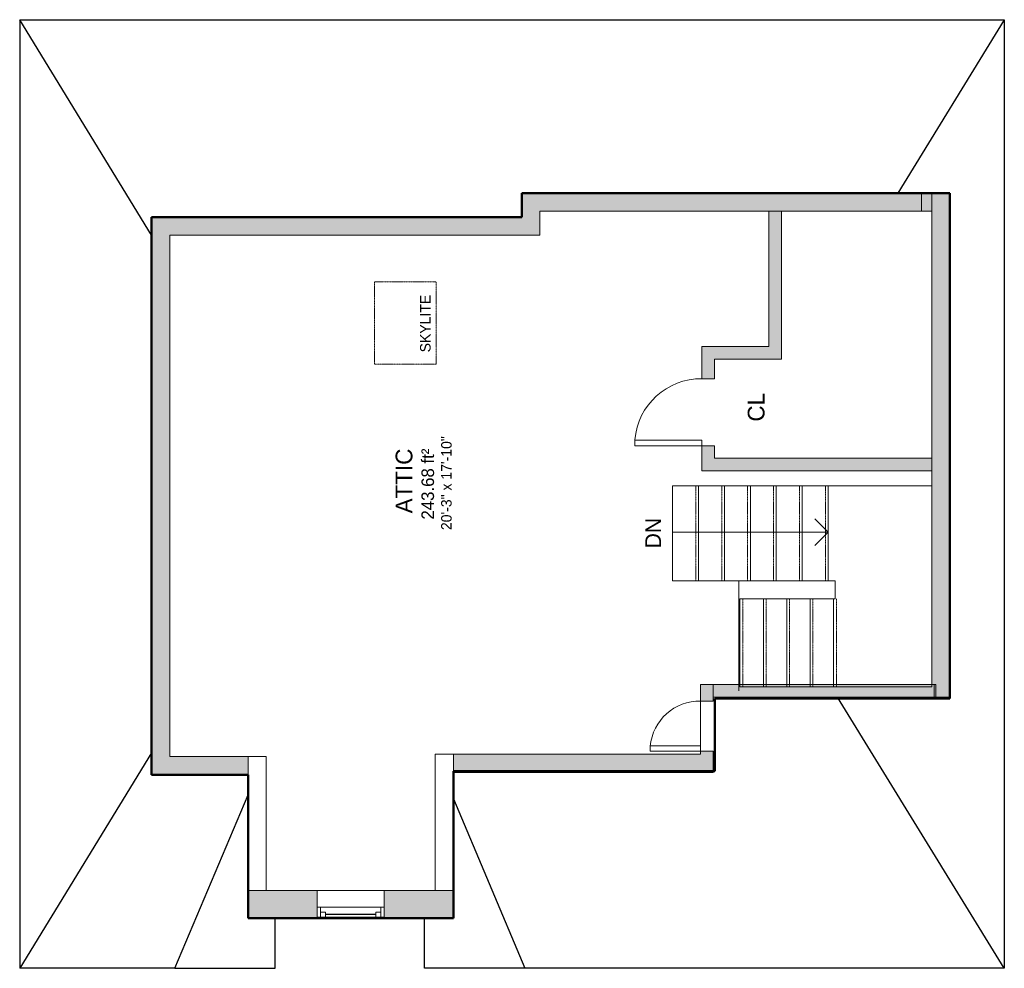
# Model space of a CAD drawing. Header units: inches. Extents: x -257 to 96, y -70 to 270.
import ezdxf

# ---------------------------------------------------------------- set-up
doc = ezdxf.new("R2010")
doc.units = ezdxf.units.IN
doc.header["$MEASUREMENT"] = 0
for name, pattern in [('Dash', [0.23622, 0.11811, -0.11811]), ('Hidden 1_16_', [0.09375, 0.0625, -0.03125]), ('Overhead', [0.15625, 0.09375, -0.0625])]:
    doc.linetypes.add(name, pattern=pattern)
for name, color, linetype, lineweight in [('A-AREA', 32, 'Continuous', 9), ('A-AREA-IDEN', 2, 'Continuous', 9), ('A-DETL', 90, 'Continuous', 9), ('A-DETL-GENF', 92, 'Continuous', 9), ('A-DETL-THIN', 151, 'Continuous', 9), ('A-DOOR', 31, 'Continuous', 9), ('A-FLOR', 192, 'Continuous', 9), ('A-GLAZ', 151, 'Continuous', 9), ('A-WALL', 90, 'Continuous', 9), ('A-WALL-PATT', 111, 'Continuous', 9), ('G-ANNO-TEXT', 231, 'Continuous', 9), ('S-STRS', 90, 'Continuous', 9), ('S-STRS-ANNO', 90, 'Continuous', 9), ('S-STRS-IDEN', 31, 'Continuous', 9)]:
    doc.layers.add(name, color=color, linetype=linetype, lineweight=lineweight)
doc.styles.add('Inter', font='txt', dxfattribs={"height": 5.625})
doc.styles.add('Inter_1', font='txt', dxfattribs={"height": 4.5})
doc.styles.add('Inter_2', font='txt', dxfattribs={"height": 3.75})
doc.styles.add('Inter_B', font='txt', dxfattribs={"height": 6})

# ---------------------------------------------------------------- blocks, each defined once
blk = doc.blocks.new('Planitar - Single Door_Flush Panel - 2_-0_ x 6_-8_-3090507-104 - Attic')
at = {"layer": 'A-DOOR', "lineweight": 18}
for p, q in [((9.99, -2.25), (9.99, -26.25)), ((12, -2.25), (9.99, -2.25)), ((12, -2.25), (12, -26.25)), ((12, -26.25), (9.99, -26.25))]:
    blk.add_line(p, q, dxfattribs=at)
at = {"layer": 'A-DOOR'}
blk.add_arc((11.77, -2.55), 23.77, 179.2767, 265.5217, dxfattribs=at)
blk = doc.blocks.new('Planitar - Single Door_Flush Panel - 1_-6_ x 6_-8_-3113684-104 - Attic')
at = {"layer": 'A-DOOR', "lineweight": 18}
for p, q in [((6.99, -2.25), (6.99, -20.25)), ((9, -2.25), (6.99, -2.25)), ((9, -2.25), (9, -20.25)), ((9, -20.25), (6.99, -20.25))]:
    blk.add_line(p, q, dxfattribs=at)
at = {"layer": 'A-DOOR'}
blk.add_arc((8.77, -2.55), 17.77, 179.0326, 264.7975, dxfattribs=at)
blk = doc.blocks.new('Planitar-Double-Hung-Single - 48_ x 42_-3118670-104 - Attic')
at = {"layer": 'A-GLAZ', "lineweight": 18}
for p, q in [((-12, 5), (-12, -5)), ((-12, 4.5), (-9, 4.5)), ((-10.75, 4.5), (-10.75, 1)), ((-9, 4.5), (-9, 2.75)), ((-1.1875, 4.5), (1.1875, 4.5)), ((9, 4.5), (12, 4.5)), ((9, 4.5), (9, 2.75)), ((10.75, 4.5), (10.75, 1)), ((12, -5), (12, 5)), ((-12, 1), (-10.75, 1)), ((-10.75, 2.75), (-9, 2.75)), ((10.75, 2.75), (9, 2.75)), ((10.75, 1), (12, 1))]:
    blk.add_line(p, q, dxfattribs=at)
at = {"layer": 'A-GLAZ'}
for p, q in [((12, 5), (-12, 5)), ((-9, 4.5), (-1.1875, 4.5)), ((1.1875, 4.5), (9, 4.5)), ((10.75, 1), (-10.75, 1)), ((-12, -5), (12, -5))]:
    blk.add_line(p, q, dxfattribs=at)
at = {"layer": 'A-GLAZ', "lineweight": 25}
blk.add_line((-9, 3.625), (9, 3.625), dxfattribs=at)

msp = doc.modelspace()

# ---------------------------------------------------------------- hatches: boundary and pattern name
at = {"layer": 'A-DETL-GENF', "transparency": 33554560}
for points in [[(70.91, 200.9), (71.32, 200.9), (71.32, 207.4), (66.19, 207.4), (66.19, 200.9), (69.95, 200.9)], [(70.91, 26.9), (76.45, 26.9), (76.45, 207.4), (71.32, 207.4), (71.32, 200.9), (69.95, 200.9), (69.95, 31.4), (70.91, 31.4)]]:
    msp.add_hatch(color=8, dxfattribs=at).paths.add_polyline_path(points, flags=0)
at = {"layer": 'A-WALL-PATT', "transparency": 33554560}
for color, points in [(8, [(-70.3, 192.31), (-70.3, 207.4), (-76.8, 207.4), (-76.8, 192.31)]), (8, [(66.29, 200.9), (66.29, 207.4), (-70.3, 207.4), (-70.3, 200.9), (66.19, 200.9)]), (8, [(-209.3, 5.56), (-202.8, 5.56), (-202.8, 198.81), (-209.3, 198.81), (-209.3, 107.43)]), (8, [(-76.8, 192.31), (-76.8, 198.81), (-202.8, 198.81), (-202.8, 192.31)]), (8, [(16.2, 147.9), (16.2, 200.9), (11.7, 200.9), (11.7, 147.9)]), (8, [(-7.8, 147.9), (11.7, 147.9), (11.7, 152.4), (-12.3, 152.4), (-12.3, 147.9)]), (55, [(30.95, 107.9), (30.95, 112.4), (-7.8, 112.4), (-7.8, 107.9)]), (55, [(69.95, 107.9), (69.95, 112.4), (30.95, 112.4), (30.95, 107.9)]), (8, [(69.95, 26.9), (70.9, 26.9), (70.9, 31.4), (-8.3, 31.4), (-8.3, 26.9)]), (8, [(-209.3, -0.94), (-174.8, -0.94), (-174.8, 5.56), (-209.3, 5.56)]), (8, [(-8.3, -0.1), (-8.3, 6.4), (-101.3, 6.4), (-101.3, -0.1), (-15.41, -0.1)]), (8, [(-101.3, -42.45), (-101.3, -42.4), (-110.8, -42.4), (-110.8, -42.45)])]:
    msp.add_hatch(color=color, dxfattribs=at).paths.add_polyline_path(points, flags=0)
h = msp.add_hatch(color=55, dxfattribs=at)
h.paths.add_polyline_path([(-7.8, 107.9), (-7.8, 116.9), (-12.3, 116.9), (-12.3, 107.9)], flags=0)
h.paths.add_polyline_path([(-7.8, 140.9), (-7.8, 147.9), (-12.3, 147.9), (-12.3, 140.9)], flags=0)
h = msp.add_hatch(color=8, dxfattribs=at)
h.paths.add_polyline_path([(-8.3, 6.4), (-8.3, 7.48), (-12.8, 7.48), (-12.8, 6.4)], flags=0)
h.paths.add_polyline_path([(-12.8, 25.48), (-8.3, 25.48), (-8.3, 31.4), (-12.8, 31.4)], flags=0)
h = msp.add_hatch(color=8, dxfattribs=at)
h.paths.add_polyline_path([(-174.8, -52.4), (-150.79, -52.4), (-150.79, -42.4), (-174.8, -42.4), (-174.8, -48.42)], flags=0)
h.paths.add_polyline_path([(-101.3, -52.4), (-101.3, -42.45), (-110.8, -42.45), (-110.8, -42.4), (-124.79, -42.4), (-124.79, -52.4)], flags=0)
h = msp.add_hatch(color=8, dxfattribs=at)
h.paths.add_polyline_path([(-124.79, -52.4), (-124.79, -42.4), (-126.05, -42.4), (-126.05, -52.4)], flags=0)
h.paths.add_polyline_path([(-150.05, -52.4), (-150.05, -42.4), (-150.79, -42.4), (-150.79, -52.4)], flags=0)

# ---------------------------------------------------------------- linework, layer by layer
at = {"layer": 'A-AREA', "linetype": 'Dash'}
for p, q in [((-22.79, 68.56), (-22.79, 102.56)), ((0.94, 68.56), (-22.79, 68.56)), ((0.94, 31.4), (0.94, 68.56)), ((0.94, 29.15), (0.94, 31.4))]:
    msp.add_line(p, q, dxfattribs=at)
at = {"layer": 'A-DETL', "lineweight": 25}
for p, q in [((-256.55, 269.5), (95.95, 269.5)), ((-209.3, 192.34), (-256.55, 269.5)), ((-256.55, 269.5), (-256.55, -70.25)), ((95.95, 269.5), (57.87, 207.4)), ((95.95, 269.5), (95.95, -70.25)), ((95.95, -70.25), (36.28, 26.9)), ((-209.3, 6.97), (-256.55, -70.25)), ((-101.3, 0.4), (-101.3, -52.25)), ((-201.04, -70.25), (-174.8, -8.09)), ((-101.3, -9.52), (-75.66, -70.25)), ((-165.04, -70.25), (-165.04, -52.25)), ((-111.66, -70.25), (-111.66, -52.4)), ((-201.04, -70.25), (-256.55, -70.25)), ((-201.04, -70.25), (-165.04, -70.25)), ((-75.66, -70.25), (-111.66, -70.25)), ((95.95, -70.25), (-75.66, -70.25))]:
    msp.add_line(p, q, dxfattribs=at)
at = {"layer": 'A-DETL', "lineweight": 50}
for p, q in [((-76.8, 198.81), (-76.8, 207.4)), ((-76.8, 207.4), (76.45, 207.4)), ((76.45, 207.4), (76.45, 26.4)), ((-209.3, 198.81), (-76.8, 198.81)), ((-209.3, -0.94), (-209.3, 198.81)), ((76.45, 26.4), (-7.68, 26.4)), ((-7.68, 26.4), (-7.68, 0.4)), ((-7.68, 0.4), (-101.3, 0.4)), ((-101.3, -52.25), (-101.3, 0.4)), ((-174.8, -0.94), (-209.3, -0.94)), ((-174.8, -52.25), (-174.8, -0.94)), ((-101.3, -52.25), (-174.8, -52.25))]:
    msp.add_line(p, q, dxfattribs=at)
at = {"layer": 'A-DETL', "linetype": 'Hidden 1_16_', "lineweight": 18}
for p, q in [((-129.48, 175.67), (-107.48, 175.67)), ((-129.48, 146.16), (-129.48, 175.67)), ((-107.48, 175.67), (-107.48, 146.16)), ((-107.48, 146.16), (-129.48, 146.16))]:
    msp.add_line(p, q, dxfattribs=at)
at = {"layer": 'A-DETL-THIN'}
for p, q in [((76.45, 207.4), (71.32, 207.4)), ((76.45, 26.9), (76.45, 207.4)), ((69.95, 200.9), (69.95, 31.4)), ((70.91, 26.9), (76.45, 26.9))]:
    msp.add_line(p, q, dxfattribs=at)
at = {"layer": 'A-FLOR'}
for p, q in [((16.2, 200.9), (-70.3, 200.9)), ((69.95, 102.56), (69.95, 200.9)), ((-22.79, 68.56), (-22.79, 102.56)), ((-22.79, 102.56), (69.95, 102.56)), ((0.94, 68.56), (-22.79, 68.56)), ((0.94, 31.4), (0.94, 68.56)), ((-12.8, 6.4), (-12.8, 31.4)), ((-12.8, 31.4), (0.94, 31.4)), ((-168.3, -42.4), (-150.05, -42.4)), ((-126.05, -42.4), (-107.8, -42.4))]:
    msp.add_line(p, q, dxfattribs=at)
at = {"layer": 'A-WALL'}
for p, q in [((69.95, 207.4), (-76.8, 207.4)), ((-76.8, 207.4), (-76.8, 198.81)), ((66.29, 200.9), (66.29, 207.4)), ((69.95, 207.4), (69.95, 200.9)), ((-209.3, 198.81), (-209.3, -0.94)), ((-76.8, 198.81), (-209.3, 198.81)), ((-70.3, 192.31), (-70.3, 200.9)), ((11.7, 200.9), (11.7, 152.4)), ((16.2, 200.9), (69.95, 200.9)), ((16.2, 147.9), (16.2, 200.9)), ((-202.8, 5.56), (-202.8, 192.31)), ((-202.8, 192.31), (-70.3, 192.31)), ((11.7, 152.4), (-12.3, 152.4)), ((-12.3, 152.4), (-12.3, 140.9)), ((-7.8, 147.9), (16.2, 147.9)), ((-7.8, 140.9), (-7.8, 147.9)), ((-7.8, 140.9), (-12.3, 140.9)), ((-12.3, 116.9), (-12.3, 107.9)), ((-12.3, 116.9), (-7.8, 116.9)), ((-7.8, 112.4), (-7.8, 116.9)), ((69.95, 112.4), (-7.8, 112.4)), ((-12.3, 107.9), (69.95, 107.9)), ((-8.3, 25.48), (-8.3, 31.4)), ((70.9, 31.4), (0.94, 31.4)), ((70.9, 26.9), (70.9, 31.4)), ((71.45, 31.4), (70.91, 31.4)), ((71.45, 31.4), (71.45, 26.9)), ((-8.3, 25.48), (-12.8, 25.48)), ((-8.3, 26.9), (70.9, 26.9)), ((70.91, 26.9), (71.45, 26.9)), ((-12.8, 7.48), (-8.3, 7.48)), ((-8.3, 7.48), (-8.3, -0.1)), ((-168.3, 5.56), (-202.8, 5.56)), ((-174.8, 5.56), (-174.8, -42.4)), ((-168.3, -42.4), (-168.3, 5.56)), ((-107.8, 6.4), (-107.8, -42.4)), ((-12.8, 6.4), (-107.8, 6.4)), ((-101.3, -42.4), (-101.3, 6.4)), ((-209.3, -0.94), (-174.8, -0.94)), ((-101.3, -0.1), (-8.3, -0.1)), ((-174.8, -42.4), (-168.3, -42.4)), ((-168.3, -42.4), (-168.3, -42.4)), ((-107.8, -42.4), (-101.3, -42.4)), ((-174.8, -52.4), (-150.05, -52.4)), ((-126.05, -52.4), (-101.3, -52.4))]:
    msp.add_line(p, q, dxfattribs=at)
at = {"layer": 'S-STRS'}
for p, q in [((-22.79, 68.56), (-22.79, 102.56)), ((-13.51, 68.56), (-13.51, 102.56)), ((-4.23, 68.56), (-4.23, 102.56)), ((5.05, 68.56), (5.05, 102.56)), ((14.33, 68.56), (14.33, 102.56)), ((23.61, 68.56), (23.61, 102.56)), ((32.89, 68.56), (32.89, 102.56)), ((69.95, 30.56), (69.95, 102.56)), ((5.05, 68.56), (0.94, 68.56)), ((14.33, 68.56), (5.05, 68.56)), ((23.61, 68.56), (14.33, 68.56)), ((32.89, 68.56), (23.61, 68.56)), ((35.45, 68.56), (32.89, 68.56)), ((35.45, 62.06), (35.45, 68.56)), ((1.32, 62.06), (1.32, 31.4)), ((1.32, 62.06), (9.7, 62.06)), ((9.7, 62.06), (18.08, 62.06)), ((9.7, 62.06), (9.7, 31.4)), ((18.08, 62.06), (26.46, 62.06)), ((18.08, 62.06), (18.08, 31.4)), ((26.46, 62.06), (34.84, 62.06)), ((26.46, 62.06), (26.46, 31.4)), ((34.84, 62.06), (35.45, 62.06)), ((34.84, 62.06), (34.84, 31.4)), ((1.32, 31.4), (1.32, 30.56)), ((1.32, 30.56), (9.7, 30.56)), ((9.7, 31.4), (9.7, 30.56)), ((9.7, 30.56), (18.08, 30.56)), ((18.08, 31.4), (18.08, 30.56)), ((18.08, 30.56), (26.46, 30.56)), ((26.46, 31.4), (26.46, 30.56)), ((26.46, 30.56), (34.84, 30.56)), ((34.84, 31.4), (34.84, 30.56)), ((34.84, 30.56), (69.95, 30.56))]:
    msp.add_line(p, q, dxfattribs=at)
at = {"layer": 'S-STRS', "linetype": 'Overhead'}
for p, q in [((-14.49, 68.56), (-14.49, 102.56)), ((-5.21, 68.56), (-5.21, 102.56)), ((4.07, 68.56), (4.07, 102.56)), ((13.35, 68.56), (13.35, 102.56)), ((22.63, 68.56), (22.63, 102.56)), ((31.91, 68.56), (31.91, 102.56)), ((2.3, 62.06), (2.3, 31.4)), ((10.68, 62.06), (10.68, 31.4)), ((19.06, 62.06), (19.06, 31.4)), ((27.44, 62.06), (27.44, 31.4)), ((35.82, 62.06), (35.82, 31.4)), ((2.3, 31.4), (2.3, 30.56)), ((10.68, 31.4), (10.68, 30.56)), ((19.06, 31.4), (19.06, 30.56)), ((27.44, 31.4), (27.44, 30.56)), ((35.82, 31.4), (35.82, 30.56))]:
    msp.add_line(p, q, dxfattribs=at)
at = {"layer": 'S-STRS-ANNO'}
for p, q in [((32.89, 85.95), (28.17, 90.68)), ((-13.51, 85.95), (-22.79, 85.95)), ((-4.23, 85.95), (-13.51, 85.95)), ((5.05, 85.95), (-4.23, 85.95)), ((14.33, 85.95), (5.05, 85.95)), ((23.61, 85.95), (14.33, 85.95)), ((32.89, 85.95), (23.61, 85.95)), ((32.89, 85.95), (28.17, 81.23))]:
    msp.add_line(p, q, dxfattribs=at)

# ---------------------------------------------------------------- block references
at = {"layer": 'A-DOOR', "rotation": 269.9999999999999}
for name, p in [('Planitar - Single Door_Flush Panel - 2_-0_ x 6_-8_-3090507-104 - Attic', (-10.05, 128.9)), ('Planitar - Single Door_Flush Panel - 1_-6_ x 6_-8_-3113684-104 - Attic', (-10.55, 16.48))]:
    msp.add_blockref(name, p, dxfattribs=at)
at = {"layer": 'A-GLAZ', "rotation": 180}
msp.add_blockref('Planitar-Double-Hung-Single - 48_ x 42_-3118670-104 - Attic', (-138.05, -47.4), dxfattribs=at)

# ---------------------------------------------------------------- texts
at = {"layer": 'A-AREA-IDEN', "attachment_point": 1, "rotation": 90}
for s, insert, char_height, width, style in [('CL', (4.1, 125.56), 6, 12.726, 'Inter_B'), ('243.68 ft²', (-112.71, 90.46), 4.5, 35.451, 'Inter_1'), ('ATTIC', (-121.96, 92.7), 6, 29.997, 'Inter_B')]:
    msp.add_mtext(s, dxfattribs=dict(at, insert=insert, char_height=char_height, width=width, style=style))
at = {"layer": 'G-ANNO-TEXT', "color": 7, "char_height": 3.75, "attachment_point": 1, "rotation": 90, "style": 'Inter_2'}
for s, insert, width in [('SKYLITE', (-113.2, 150.36), 25.755), ('20\'-3" x 17\'-10"', (-105.66, 86.7), 46.359)]:
    msp.add_mtext(s, dxfattribs=dict(at, insert=insert, width=width))
at = {"layer": 'S-STRS-IDEN', "insert": (-32.58, 80.18), "char_height": 5.625, "width": 13.6424, "attachment_point": 1, "rotation": 90, "line_spacing_factor": 0.993985, "style": 'Inter', "bg_fill": 3, "box_fill_scale": 1.25, "bg_fill_color": 256, "bg_fill_true_color": 13158600, "bg_fill_transparency": 0}
msp.add_mtext('DN', dxfattribs=at)

doc.saveas('drawing.dxf')
